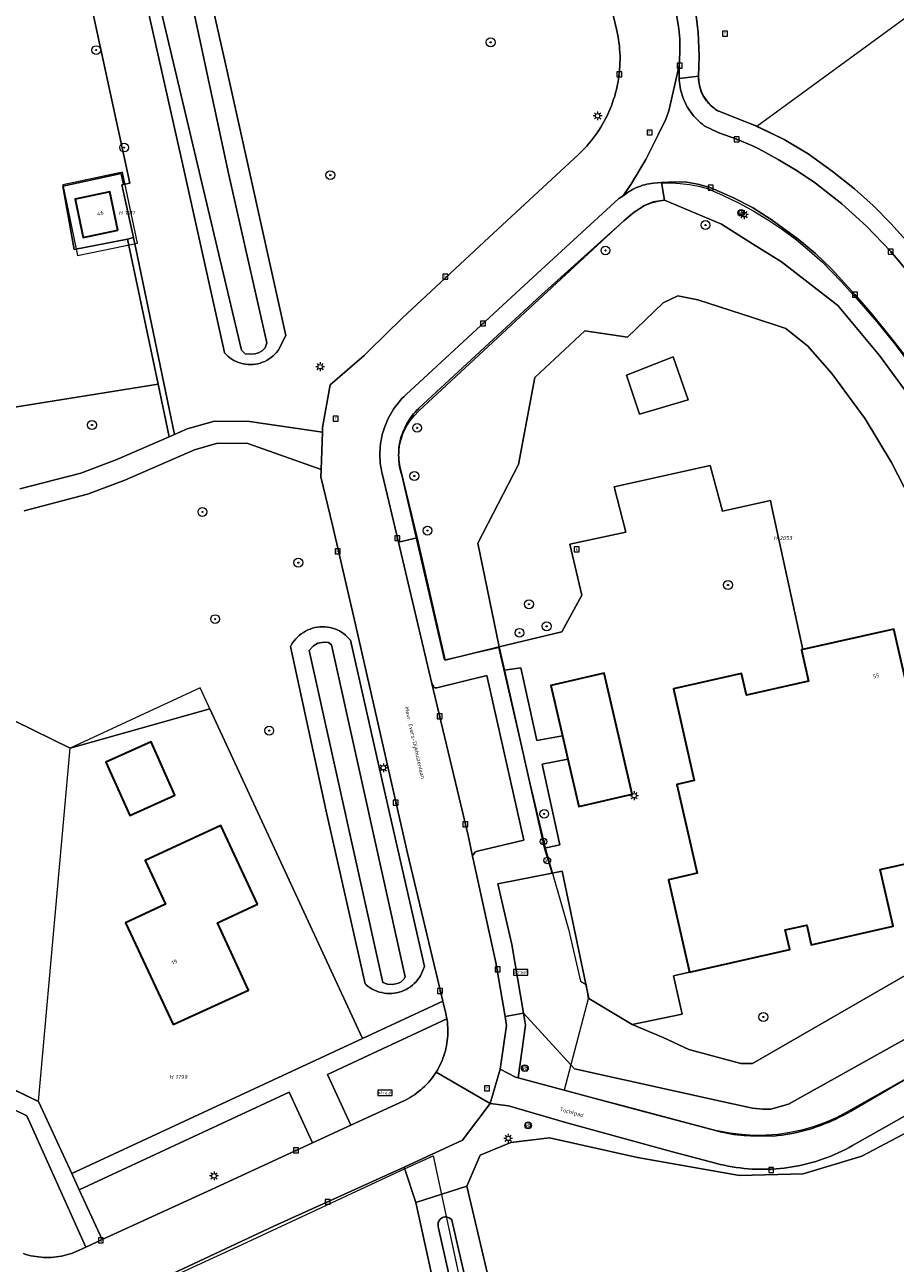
# Model space of a CAD drawing. Header units: metres. Extents: x 250001 to 257773, y 598992 to 609118.
# Tile 95 of 256: x 251934 to 252013, y 601001 to 601113. Entities that reach past the tile are written whole.
import ezdxf
from ezdxf.enums import TextEntityAlignment as Align
from ezdxf.lldxf.tags import DXFTag

# ---------------------------------------------------------------- set-up
doc = ezdxf.new("R2010")
doc.units = ezdxf.units.M
for name, color, linetype, lineweight in [('B-WE-GR-BOOM-S', 252, 'Continuous', 25), ('B-WE-GR-GROENVOORZIENING-GV', 252, 'Continuous', 18), ('B-WE-KG-GRENS_PERCEEL-G', 150, 'KG-PERCEEL', 18), ('B-WE-KG-GRENS_PERCEEL-S', 150, 'Continuous', 25), ('B-WE-KL-ET_LS_OV_LICHTMAST-S', 252, 'Continuous', 25), ('B-WE-OG-BEBOUWING-GV', 1, 'Continuous', 35), ('B-WE-OG-BEBOUWING-T18', 7, 'Continuous', 18), ('B-WE-OG-TERREIN_ERF-GV', 7, 'Continuous', 18), ('B-WE-OG-TOPOGRAFIE-T18', 2, 'Continuous', 18), ('B-WE-OG-WATER-GV', 252, 'Continuous', 18), ('B-WE-OG-WATER_SLOOT-GV', 252, 'Continuous', 18), ('B-WE-RI-GWA_KOLK-S', 252, 'Continuous', 25), ('B-WE-RI-GWA_RIOOLPUT-S', 252, 'Continuous', 25), ('B-WE-VH-ONVERHARD-GV', 252, 'Continuous', 18), ('B-WE-VH-VERHARDING_GESLOTEN-GV', 252, 'Continuous', 18), ('B-WE-VH-VERHARDING_OPEN-GV', 252, 'Continuous', 18), ('B-WE-VW-AFSLUITPAAL-S', 252, 'Continuous', 25), ('B-WE-VW-VERKEERSTEKEN_BORD-S', 252, 'Continuous', 25), ('B-WE-VW-VERKEERSTEKEN_DRAAGCONSTRUCTIE-S', 252, 'Continuous', 25), ('X-XX-AL-REFERENTIE-G', 7, 'Continuous', 18)]:
    doc.layers.add(name, color=color, linetype=linetype, lineweight=lineweight)
doc.styles.add('NLCS-ISO', font='NLCS-ISO.ttf')
doc.styles.add('NLCS-ISO-ANNOTATIEF-T18', font='NLCS-ISO.ttf', dxfattribs={"height": 1.8})
doc.styles.get("Standard").update_dxf_attribs({"font": 'NLCS-ISO.ttf'})
tags = doc.linetypes.add('KG-PERCEEL', pattern='A,5.5,-2,["P",Standard,S=1.8,R=0,X=-0.5,Y=-0.9],-2,5.5,-2,[5,NLCS.SHX,S=0.75,R=0,X=0,Y=0],-2', length=19).pattern_tags.tags
tags[6] = DXFTag(74, 10)

# ---------------------------------------------------------------- blocks, each defined once
blk = doc.blocks.new('SKG-PERCEELNUMMER-SO')
at = {"style": 'NLCS-ISO', "oblique": 10, "flags": 1}
blk.add_attdef('GEMEENTECODE', text='', height=1.8, dxfattribs=at).set_placement((0, 2.55), align=Align.MIDDLE_CENTER)
at = {"style": 'NLCS-ISO', "oblique": 10}
blk.add_attdef('SECTIE', text='', height=1.8, dxfattribs=at).set_placement((-0.5, 0), align=Align.MIDDLE_RIGHT)
blk.add_attdef('PERCEELNUMMER', text='', height=1.8, dxfattribs=at).set_placement((0.5, 0), align=Align.MIDDLE_LEFT)
blk = doc.blocks.new('BS2021-132-Xref-KAD-20210617')
at = {"layer": 'B-WE-KG-GRENS_PERCEEL-G', "flags": 128}
for points in [[(251995.128, 601108.395), (251995.191, 601110.204), (251995.102, 601112.354), (251994.821, 601114.614), (251994.393, 601116.565), (251991.661, 601127.453)], [(252000.391, 601103.864), (252030.48, 601125.852)], [(251995.128, 601108.395), (251995.151, 601107.914), (251995.239, 601107.441), (251995.391, 601106.983), (251995.603, 601106.551), (251995.872, 601106.152), (251996.193, 601105.793), (251996.559, 601105.481), (251996.965, 601105.221)], [(251999.325, 601104.298), (251996.965, 601105.221)], [(252000.391, 601103.864), (251999.325, 601104.298)], [(252016.312, 601090.744), (252014.442, 601092.96), (252012.565, 601095.028), (252010.945, 601096.681), (252009.236, 601098.202), (252007.219, 601099.795), (252005.036, 601101.359), (252002.883, 601102.66), (252000.391, 601103.864)], [(251991.806, 601098.713), (251992.642, 601098.729), (251993.477, 601098.688), (251994.308, 601098.589), (251995.129, 601098.433), (251995.938, 601098.221)], [(251992.058, 601097.16), (251991.806, 601098.713)], [(251995.938, 601098.221), (251997.364, 601097.606), (251998.76, 601096.926), (252000.123, 601096.181), (252001.449, 601095.373), (252002.736, 601094.505), (252003.982, 601093.577), (252005.182, 601092.593), (252006.336, 601091.553)], [(251988.829, 601095.713), (251989.289, 601096.099), (251989.789, 601096.432), (251990.322, 601096.707), (251990.883, 601096.922), (251991.464, 601097.074), (251992.058, 601097.16)], [(251969.816, 601078.1), (251979.441, 601087.027), (251988.829, 601095.713)], [(252006.336, 601091.553), (252008.035, 601089.803), (252009.679, 601088), (252011.267, 601086.148), (252012.796, 601084.248), (252014.266, 601082.3), (252015.675, 601080.309), (252017.021, 601078.274), (252018.304, 601076.199), (252019.521, 601074.086), (252020.673, 601071.935), (252021.758, 601069.75), (252022.774, 601067.532), (252023.721, 601065.284)], [(251968.209, 601072.45), (251968.075, 601073.053), (251968.007, 601073.667), (251968.008, 601074.285), (251968.077, 601074.9), (251968.213, 601075.502), (251968.415, 601076.087), (251968.679, 601076.645), (251969.004, 601077.171), (251969.384, 601077.658), (251969.816, 601078.1)], [(251968.209, 601072.45), (251970.234, 601063.649), (251972.117, 601055.563), (251974.752, 601056.16), (251977.015, 601056.676), (251979.486, 601046.09), (251981.273, 601038.474), (251983.349, 601031.193), (251984.439, 601026.482), (251984.959, 601026.172), (251985.153, 601024.873), (251982.965, 601016.635), (251988.167, 601015.255), (251996.88, 601012.937)], [(251925.406, 601053.872), (251937.98, 601047.716)], [(251935.416, 601015.585), (251938.428, 601009.089), (251964.718, 601021.304), (251950.039, 601053.036), (251938.257, 601047.58)], [(251937.98, 601047.716), (251938.257, 601047.58)], [(251935.416, 601015.585), (251938.257, 601047.58)], [(251912.152, 601026.858), (251935.124, 601015.726)], [(252026.935, 601024.758), (252023.337, 601022.971), (252017.215, 601019.526), (252008.495, 601014.597)], [(251935.124, 601015.726), (251935.416, 601015.585)], [(252008.495, 601014.597), (252007.525, 601014.098), (252006.524, 601013.664), (252005.497, 601013.299), (252004.447, 601013.002), (252003.38, 601012.776), (252002.3, 601012.622), (252001.213, 601012.54), (252000.122, 601012.531), (251999.033, 601012.594), (251997.951, 601012.73), (251996.88, 601012.937)], [(251941.049, 600994.247), (251941.672, 600994.829), (251944.571, 600996.337), (251943.78, 600998.033), (251953.824, 601002.663), (251968.178, 601009.341), (251971.111, 601010.69), (251975.071, 600992.288)]]:
    blk.add_lwpolyline(points, dxfattribs=at)
blk.add_lwpolyline([(251938.923, 601092.158), (251944.349, 601093.284), (251943.018, 601099.698), (251937.591, 601098.572)], close=True, dxfattribs=at)
at = {"layer": 'B-WE-KG-GRENS_PERCEEL-S', "xscale": 0.2, "yscale": 0.2, "zscale": 0.2}
for p, values in [((251943.105, 601096.015), {'PERCEELNUMMER': '1511', 'SECTIE': 'H'}), ((252002.372, 601066.586), {'PERCEELNUMMER': '2053', 'SECTIE': 'H'}), ((251947.694, 601017.809), {'PERCEELNUMMER': '1799', 'SECTIE': 'H'})]:
    blk.add_blockref('SKG-PERCEELNUMMER-SO', p, dxfattribs=at).add_auto_attribs(values)
blk = doc.blocks.new('SIE-WEG_VERKEERSBORD-SO')
at = {"color": 0, "linetype": 'ByBlock', "lineweight": 18}
blk.add_lwpolyline([(-1.125, -1.125), (1.125, -1.125), (1.125, 1.125), (-1.125, 1.125)], close=True, dxfattribs=at)
at = {"color": 0, "linetype": 'ByBlock', "lineweight": 18, "style": 'NLCS-ISO'}
blk.add_text('vb', height=1.5, dxfattribs=at).set_placement((0, 0), align=Align.MIDDLE_CENTER)
blk = doc.blocks.new('SIE-WEG_VERKEERSBORD_STRAATNAAM-SO')
at = {"color": 0, "linetype": 'ByBlock', "lineweight": 18}
blk.add_lwpolyline([(-3.25, -1.25), (3.25, -1.25), (3.25, 1.25), (-3.25, 1.25)], close=True, dxfattribs=at)
at = {"color": 0, "linetype": 'ByBlock', "lineweight": 18, "style": 'NLCS-ISO'}
blk.add_text('straat', height=1.5, dxfattribs=at).set_placement((0, 0.15), align=Align.MIDDLE_CENTER)
blk = doc.blocks.new('SKL-ET_OV_LICHTMAST-SO')
at = {"color": 0, "linetype": 'ByBlock', "lineweight": 18}
for points in [[(-1.25, 0), (-2, 0)], [(-1.41, 1.41), (-0.88, 0.88)], [(0, 2), (0, 1.25)], [(0.88, 0.88), (1.41, 1.41)], [(2, 0), (1.25, 0)], [(-1.41, -1.41), (-0.88, -0.88)], [(0, -1.25), (0, -2)], [(0.88, -0.88), (1.41, -1.41)]]:
    blk.add_lwpolyline(points, dxfattribs=at)
blk.add_circle((0, 0), 1, dxfattribs=at)
blk = doc.blocks.new('SIE-WEG_PAAL_VERKEERSBORD-SO')
at = {"color": 0, "linetype": 'ByBlock', "lineweight": 18}
blk.add_circle((0, 0), 1.5, dxfattribs=at)
at = {"color": 0, "linetype": 'ByBlock', "lineweight": 18, "style": 'NLCS-ISO'}
blk.add_text('vb', height=1.5, dxfattribs=at).set_placement((0, 0.13), align=Align.MIDDLE_CENTER)
blk = doc.blocks.new('SVW-AFSLUITPAAL-SO')
at = {"lineweight": 18}
blk.add_circle((0, 0), 1.5, dxfattribs=at)
at = {"lineweight": 18, "style": 'NLCS-ISO'}
blk.add_text('af', height=1.8, dxfattribs=at).set_placement((0, 0), align=Align.MIDDLE_CENTER)
blk = doc.blocks.new('SRI-KOLK-SO')
at = {"color": 0, "linetype": 'ByBlock', "lineweight": 18}
blk.add_lwpolyline([(-1.125, -1.125), (1.125, -1.125), (1.125, 1.125), (-1.125, 1.125)], close=True, dxfattribs=at)
at = {"color": 0, "linetype": 'ByBlock', "lineweight": 18, "style": 'NLCS-ISO'}
blk.add_text('k', height=1.5, dxfattribs=at).set_placement((0, 0), align=Align.MIDDLE_CENTER)
blk = doc.blocks.new('SRI-PUT_INSPECTIEPUT_RIOOLPUT-SO')
at = {"color": 0, "linetype": 'ByBlock', "lineweight": 18}
blk.add_lwpolyline([(-1.12, -1.12), (1.12, -1.12), (1.12, 1.12), (-1.12, 1.12)], close=True, dxfattribs=at)
at = {"color": 0, "linetype": 'ByBlock', "lineweight": 18, "style": 'NLCS-ISO'}
blk.add_text('r', height=1.5, dxfattribs=at).set_placement((0, 0.28), align=Align.MIDDLE_CENTER)
blk = doc.blocks.new('SGR-BOOM_01-SO')
at = {"linetype": 'ByBlock', "lineweight": 18}
h = blk.add_hatch(color=0, dxfattribs=at)
h.dxf.hatch_style = 1
edge = h.paths.add_edge_path()
edge.add_arc((0, 0), 0.25, 0, 360)
at = {"color": 0, "linetype": 'ByBlock', "lineweight": 18}
for radius in [2, 0.25]:
    blk.add_circle((0, 0), radius, dxfattribs=at)
blk = doc.blocks.new('BS2021-132-Xref-BGT-GRIJS-20210617-aangepast')
at = {"layer": 'B-WE-GR-GROENVOORZIENING-GV', "flags": 128}
for points in [[(251933.714, 601071.037), (251939.229, 601072.48), (251942.478, 601073.691), (251947.228, 601075.764), (251946.22, 601080.527), (251932.684, 601078.356)], [(251940.027, 601115.564), (251943.66, 601098.722), (251943.098, 601098.595), (251942.937, 601098.559), (251943.993, 601093.784), (251943.997, 601093.767), (251944.208, 601092.814), (251947.713, 601075.976), (251948.843, 601076.469), (251951.344, 601077.175), (251954.489, 601077.139), (251961.101, 601076.175), (251961.116, 601076.613), (251961.782, 601080.446), (251964.878, 601083.116), (251965.288, 601083.535), (251968.298, 601086.488), (251976.162, 601093.802), (251984.255, 601101.302), (251984.373, 601101.413), (251984.592, 601101.628), (251984.806, 601101.848), (251985.014, 601102.074), (251985.216, 601102.305), (251985.412, 601102.542), (251985.602, 601102.783), (251985.785, 601103.03), (251985.962, 601103.28), (251986.132, 601103.536), (251986.296, 601103.796), (251986.453, 601104.06), (251986.602, 601104.328), (251986.745, 601104.6), (251986.881, 601104.876), (251987.01, 601105.155), (251987.131, 601105.437), (251987.244, 601105.722), (251987.351, 601106.01), (251987.449, 601106.301), (251987.541, 601106.594), (251987.624, 601106.89), (251987.7, 601107.187), (251987.768, 601107.487), (251987.828, 601107.788), (251987.88, 601108.091), (251987.924, 601108.395), (251987.961, 601108.699), (251987.989, 601109.005), (251988.01, 601109.312), (251988.022, 601109.619), (251988.027, 601109.926), (251988.023, 601110.233), (251988.012, 601110.54), (251987.992, 601110.846), (251987.965, 601111.152), (251987.93, 601111.457), (251987.886, 601111.761), (251987.835, 601112.064), (251987.776, 601112.365), (251987.709, 601112.665), (251986.597, 601117.347)], [(251932.684, 601078.356), (251946.22, 601080.527), (251943.445, 601093.657), (251938.635, 601092.699), (251937.594, 601098.444), (251942.877, 601099.594), (251943.098, 601098.595), (251943.66, 601098.722), (251940.027, 601115.564), (251935.554, 601135.722), (251932.19, 601151.665)], [(251948.741, 601125.412), (251952.336, 601109.501), (251957.769, 601084.938), (251957.089, 601083.566), (251956.95, 601083.391), (251956.799, 601083.227), (251956.637, 601083.073), (251956.464, 601082.932), (251956.281, 601082.804), (251956.09, 601082.688), (251955.891, 601082.587), (251955.685, 601082.501), (251955.474, 601082.429), (251955.258, 601082.372), (251955.038, 601082.332), (251954.816, 601082.307), (251954.593, 601082.298), (251954.37, 601082.305), (251954.148, 601082.328), (251953.928, 601082.367), (251953.711, 601082.421), (251953.499, 601082.491), (251953.293, 601082.576), (251953.093, 601082.675), (251952.9, 601082.788), (251952.717, 601082.915), (251952.542, 601083.055), (251952.379, 601083.207), (251952.226, 601083.37), (251952.219, 601083.376), (251948.486, 601100.234), (251945.181, 601114.969)], [(252024.343, 601027.114), (252003.273, 601015.366), (252001.679, 601014.895), (252000.939, 601014.911), (252000, 601015.005), (251997.38, 601015.57), (251983.917, 601018.539), (251979.287, 601023.591), (251979.473, 601022.496), (251978.793, 601017.736), (251989.825, 601014.787), (251996.798, 601012.932), (251997.1, 601012.854), (251997.405, 601012.783), (251997.711, 601012.72), (251998.018, 601012.665), (251998.327, 601012.618), (251998.637, 601012.579), (251998.948, 601012.548), (251999.259, 601012.525), (251999.571, 601012.51), (251999.845, 601012.503), (252000, 601012.5), (252001.923, 601012.462), (252002.293, 601012.506), (252002.661, 601012.553), (252003.028, 601012.609), (252003.394, 601012.672), (252003.758, 601012.743), (252004.121, 601012.822), (252004.481, 601012.909), (252004.84, 601013.003), (252005.197, 601013.106), (252005.552, 601013.216), (252005.904, 601013.333), (252006.253, 601013.458), (252006.6, 601013.591), (252006.943, 601013.731), (252007.284, 601013.878), (252007.621, 601014.033), (252007.955, 601014.195), (252008.286, 601014.364), (252008.612, 601014.54), (252008.935, 601014.723), (252008.983, 601014.751), (252015.208, 601018.395)], [(252015.087, 601081.459), (252012.617, 601084.62), (252010.721, 601086.964), (252009.289, 601088.618), (252007.161, 601090.97), (252005.699, 601092.361), (252004.157, 601093.65), (252001.715, 601095.413), (252000.014, 601096.503), (252000, 601096.51), (251998.234, 601097.43), (251996.228, 601098.297), (251995.065, 601098.627), (251994.08, 601098.791), (251993.052, 601098.839), (251991.792, 601098.762), (251992.047, 601097.188), (251997.205, 601094.988), (252000, 601093.236), (252002.623, 601091.592), (252007.728, 601087.654), (252011.516, 601083.13), (252014.822, 601078.587)], [(252014.822, 601078.587), (252011.516, 601083.13), (252007.728, 601087.654), (252002.623, 601091.592), (252000, 601093.236), (251997.205, 601094.988), (251992.047, 601097.188), (251991.012, 601097.013), (251990.239, 601096.689), (251989.303, 601096.091), (251988.364, 601095.305), (251980.92, 601088.604), (251969.828, 601078.342), (251969.786, 601078.303), (251969.633, 601078.153), (251969.486, 601077.998), (251969.345, 601077.837), (251969.21, 601077.672), (251969.081, 601077.501), (251968.959, 601077.325), (251968.843, 601077.146), (251968.735, 601076.962), (251968.633, 601076.773), (251968.538, 601076.582), (251968.451, 601076.387), (251968.37, 601076.189), (251968.298, 601075.988), (251968.233, 601075.784), (251968.175, 601075.578), (251968.126, 601075.37), (251968.084, 601075.16), (251968.05, 601074.949), (251968.024, 601074.737), (251968.006, 601074.524), (251967.996, 601074.31), (251967.994, 601074.097), (251967.999, 601073.883), (251968.013, 601073.67), (251968.035, 601073.457), (251968.065, 601073.245), (251968.102, 601073.035), (251968.148, 601072.826), (251969.674, 601066.608), (251972.214, 601055.549), (251977.077, 601056.732), (251975.148, 601066.128), (251978.834, 601073.262), (251980.318, 601081.109), (251984.836, 601085.348), (251988.695, 601084.762), (251991.923, 601087.869), (251993.247, 601088.528), (251995.06, 601088.152), (252000, 601086.55), (252003.03, 601085.568), (252005.02, 601083.96), (252007.19, 601081.474), (252010.203, 601077.393), (252012.599, 601073.444), (252013.734, 601071.185)], [(252018.679, 601038.199), (252011.57, 601036.589), (252012.73, 601031.459), (252005.329, 601029.78), (252004.929, 601031.569), (252002.98, 601031.13), (252003.38, 601029.339), (251994.309, 601027.29), (251992.849, 601026.956), (251993.638, 601023.508), (251989.135, 601022.564), (251991.943, 601021.377), (251994.244, 601020.298), (251998.949, 601019.044), (252000, 601019.034), (252020.94, 601031.096)], [(252013.734, 601071.185), (252012.599, 601073.444), (252010.203, 601077.393), (252007.19, 601081.474), (252005.02, 601083.96), (252003.03, 601085.568), (252000, 601086.55), (251995.06, 601088.152), (251993.247, 601088.528), (251991.923, 601087.869), (251988.695, 601084.762), (251984.836, 601085.348), (251980.318, 601081.109), (251978.834, 601073.262), (251975.148, 601066.128), (251977.077, 601056.732), (251982.752, 601058.113), (251984.567, 601061.43), (251983.475, 601066.035), (251988.538, 601067.135), (251987.494, 601071.243), (251996.173, 601073.165), (251997.312, 601069.04), (252000, 601069.624), (252001.638, 601069.979), (252001.741, 601069.501), (252004.562, 601056.494), (252012.809, 601058.359), (252014.48, 601050.979)], [(251889.817, 601071.359), (251938.257, 601047.58), (251950.916, 601051.14), (251964.718, 601021.304), (251971.992, 601024.684), (251968.803, 601038.079), (251963.988, 601059.162), (251962.003, 601067.761), (251960.964, 601072.121), (251960.987, 601072.809), (251954.332, 601075.14), (251951.609, 601075.172), (251949.517, 601074.581), (251943.227, 601071.835), (251939.833, 601070.57), (251934.091, 601069.068)], [(252020.94, 601031.096), (252000, 601019.034), (251998.949, 601019.044), (251994.244, 601020.298), (251991.943, 601021.377), (251989.135, 601022.564), (251985.215, 601024.915), (251982.78, 601036.439), (251981.896, 601036.267), (251976.965, 601035.31), (251978.235, 601029.806), (251979.287, 601023.591), (251983.917, 601018.539), (251997.38, 601015.57), (252000, 601015.005), (252000.939, 601014.911), (252001.679, 601014.895), (252003.273, 601015.366), (252024.343, 601027.114)], [(251934.045, 601001.825), (251934.267, 601001.755), (251934.491, 601001.693), (251934.716, 601001.639), (251934.944, 601001.592), (251935.173, 601001.553), (251935.403, 601001.523), (251935.635, 601001.5), (251935.866, 601001.485), (251936.098, 601001.478), (251936.331, 601001.479), (251936.563, 601001.488), (251936.795, 601001.505), (251937.025, 601001.53), (251937.255, 601001.563), (251937.484, 601001.604), (251937.711, 601001.653), (251937.936, 601001.71), (251938.159, 601001.774), (251938.38, 601001.846), (251938.599, 601001.925), (251938.814, 601002.012), (251939.01, 601002.099), (251939.699, 601002.415), (251934.351, 601014.3), (251915.903, 601023.239)], [(252017.78, 601016.521), (252009.068, 601011.599), (252008.749, 601011.424), (252008.427, 601011.255), (252008.1, 601011.094), (252007.771, 601010.94), (252007.438, 601010.793), (252007.102, 601010.653), (252006.762, 601010.521), (252006.42, 601010.396), (252006.076, 601010.279), (252005.729, 601010.17), (252005.379, 601010.068), (252005.028, 601009.974), (252004.674, 601009.888), (252004.319, 601009.809), (252003.962, 601009.738), (252003.604, 601009.676), (252003.244, 601009.621), (252002.883, 601009.574), (252002.521, 601009.535), (252002.159, 601009.503), (252001.795, 601009.48), (252001.432, 601009.465), (252001.068, 601009.458), (252000.704, 601009.459), (252000.34, 601009.468), (252000, 601009.483), (251999.977, 601009.484), (251999.613, 601009.509), (251999.251, 601009.542), (251998.889, 601009.583), (251998.529, 601009.632), (251998.169, 601009.688), (251997.811, 601009.753), (251997.454, 601009.825), (251997.099, 601009.905), (251996.746, 601009.993), (251996.652, 601010.018), (251992.769, 601011.055), (251983.225, 601013.672), (251977.928, 601015.192), (251976.278, 601015.422), (251973.766, 601012.084), (251968.483, 601009.662), (251969.534, 601006.449), (251974.176, 601007.939), (251975.356, 601010.753), (251978.134, 601011.874), (251981.629, 601012.322), (251989.606, 601010.529), (251998.822, 601008.909), (252004.586, 601009.056), (252009.909, 601010.661), (252014.713, 601013.187)], [(252014.713, 601013.187), (252009.909, 601010.661), (252004.586, 601009.056), (251998.822, 601008.909), (251989.606, 601010.529), (251981.629, 601012.322), (251978.134, 601011.874), (251975.356, 601010.753), (251974.176, 601007.939), (251976.035, 601000), (251976.39, 600998.484), (251979.785, 600983.111), (251981.027, 600977.616), (251982.049, 600972.645), (251984.443, 600962.557), (251986.135, 600954.131), (251987.741, 600946.287), (251989.708, 600937.133), (251989.891, 600935.233), (251990.416, 600930.498), (252000, 600932.679), (252001.22, 600932.957), (252021.866, 600937.795)]]:
    blk.add_lwpolyline(points, dxfattribs=at)
for points in [[(251988.619, 601081.323), (251992.83, 601082.993), (251994.203, 601079.105), (251989.777, 601077.802)], [(251960.866, 601058.553), (251961.094, 601058.562), (251961.321, 601058.554), (251961.548, 601058.531), (251961.772, 601058.492), (251961.993, 601058.438), (251962.21, 601058.368), (251962.422, 601058.283), (251962.626, 601058.183), (251962.824, 601058.069), (251963.012, 601057.942), (251963.192, 601057.802), (251963.629, 601057.35), (251966.676, 601043.841), (251970.346, 601027.821), (251969.968, 601026.983), (251969.847, 601026.79), (251969.712, 601026.606), (251969.565, 601026.433), (251969.406, 601026.269), (251969.236, 601026.118), (251969.056, 601025.979), (251968.866, 601025.852), (251968.668, 601025.74), (251968.463, 601025.641), (251968.251, 601025.558), (251968.034, 601025.489), (251967.812, 601025.435), (251967.588, 601025.398), (251967.361, 601025.376), (251967.133, 601025.37), (251966.906, 601025.381), (251966.679, 601025.407), (251966.456, 601025.449), (251966.235, 601025.506), (251966.019, 601025.579), (251965.809, 601025.667), (251965.606, 601025.769), (251965.41, 601025.886), (251965.223, 601026.015), (251965.045, 601026.158), (251964.949, 601026.247), (251961.432, 601041.886), (251958.215, 601056.785), (251958.281, 601056.911), (251958.4, 601057.106), (251958.532, 601057.291), (251958.677, 601057.467), (251958.833, 601057.632), (251959.001, 601057.786), (251959.18, 601057.927), (251959.368, 601058.056), (251959.564, 601058.172), (251959.768, 601058.273), (251959.979, 601058.359), (251960.195, 601058.431), (251960.416, 601058.487), (251960.64, 601058.528)], [(251980.489, 601048.283), (251979.04, 601054.844), (251977.556, 601054.643), (251981.198, 601038.538), (251982.581, 601038.814), (251980.965, 601046.13), (251983.312, 601046.576), (251982.822, 601048.703)], [(251972.371, 601022.985), (251972.358, 601023.067), (251961.54, 601018.041), (251963.659, 601013.443), (251968.398, 601015.628), (251968.611, 601015.73), (251968.82, 601015.84), (251969.025, 601015.956), (251969.226, 601016.08), (251969.423, 601016.21), (251969.615, 601016.347), (251969.803, 601016.49), (251969.986, 601016.639), (251970.163, 601016.795), (251970.335, 601016.957), (251970.502, 601017.124), (251970.662, 601017.297), (251970.817, 601017.475), (251970.966, 601017.658), (251971.108, 601017.846), (251971.244, 601018.039), (251971.374, 601018.236), (251971.379, 601018.246), (251971.496, 601018.438), (251971.612, 601018.644), (251971.72, 601018.854), (251971.822, 601019.067), (251971.916, 601019.283), (251972.003, 601019.503), (251972.082, 601019.725), (251972.154, 601019.95), (251972.218, 601020.177), (251972.274, 601020.406), (251972.323, 601020.637), (251972.363, 601020.869), (251972.396, 601021.103), (251972.421, 601021.338), (251972.438, 601021.573), (251972.446, 601021.809), (251972.447, 601022.045), (251972.44, 601022.281), (251972.425, 601022.516), (251972.402, 601022.751)], [(251960.208, 601011.852), (251958.093, 601016.439), (251939.094, 601007.612), (251941.171, 601003.091), (251950.989, 601007.601)]]:
    blk.add_lwpolyline(points, close=True, dxfattribs=at)
at = {"layer": 'B-WE-OG-BEBOUWING-GV', "flags": 128}
for points in [[(251942.575, 601094.447), (251941.854, 601097.924), (251938.729, 601097.276), (251939.45, 601093.8)], [(252014.48, 601050.979), (252012.809, 601058.359), (252004.562, 601056.494), (252004.45, 601056.469), (252005.089, 601053.64), (251999.459, 601052.369), (251999.019, 601054.329), (251992.859, 601052.939), (251994.73, 601044.64), (251993.17, 601044.29), (251995, 601036.25), (251992.42, 601035.66), (251994.309, 601027.29), (252003.38, 601029.339), (252002.98, 601031.13), (252004.929, 601031.569), (252005.329, 601029.78), (252012.73, 601031.459), (252011.57, 601036.589), (252018.679, 601038.199), (252016.79, 601046.579), (252015, 601046.18), (252013.94, 601050.859)], [(251989.118, 601043.418), (251986.596, 601054.368), (251981.773, 601053.257), (251982.822, 601048.703), (251983.312, 601046.576), (251984.295, 601042.307)], [(251947.753, 601043.324), (251945.588, 601048.14), (251941.506, 601046.305), (251943.672, 601041.489)], [(251955.222, 601033.459), (251951.915, 601040.586), (251945.051, 601037.407), (251946.896, 601033.464), (251943.279, 601031.771), (251947.595, 601022.55), (251954.408, 601025.687), (251951.586, 601031.771)]]:
    blk.add_lwpolyline(points, close=True, dxfattribs=at)
at = {"layer": 'B-WE-OG-TERREIN_ERF-GV', "flags": 128}
for points in [[(251994.82, 601114.613), (251995.102, 601112.354), (251995.191, 601110.203), (251995.127, 601108.395), (251995.127, 601108.224), (251995.135, 601108.056), (251995.151, 601107.889), (251995.175, 601107.723), (251995.207, 601107.559), (251995.247, 601107.396), (251995.294, 601107.235), (251995.349, 601107.077), (251995.411, 601106.921), (251995.481, 601106.769), (251995.558, 601106.62), (251995.642, 601106.475), (251995.733, 601106.334), (251995.831, 601106.198), (251995.935, 601106.066), (251996.045, 601105.94), (251996.161, 601105.819), (251996.282, 601105.703), (251996.409, 601105.594), (251996.541, 601105.49), (251996.678, 601105.394), (251996.82, 601105.303), (251996.965, 601105.22), (251999.325, 601104.298), (252000, 601104.023), (252000.354, 601103.879), (252002.882, 601102.659), (252005.036, 601101.358), (252007.219, 601099.794), (252009.236, 601098.202), (252010.944, 601096.68), (252012.565, 601095.028), (252014.441, 601092.96)], [(251970.979, 601000), (251969.534, 601006.449), (251968.483, 601009.662), (251967.239, 601009.092), (251956.704, 601004.304), (251947.499, 601000)]]:
    blk.add_lwpolyline(points, dxfattribs=at)
for points in [[(251997.312, 601069.04), (251996.173, 601073.165), (251987.494, 601071.243), (251988.538, 601067.135), (251983.475, 601066.035), (251984.567, 601061.43), (251982.752, 601058.113), (251977.077, 601056.732), (251977.556, 601054.643), (251979.04, 601054.844), (251980.489, 601048.283), (251982.822, 601048.703), (251981.773, 601053.257), (251986.596, 601054.368), (251989.118, 601043.418), (251984.295, 601042.307), (251983.312, 601046.576), (251980.965, 601046.13), (251982.581, 601038.814), (251981.198, 601038.538), (251981.896, 601036.267), (251982.78, 601036.439), (251985.215, 601024.915), (251989.135, 601022.564), (251993.638, 601023.508), (251992.849, 601026.956), (251994.309, 601027.29), (251992.42, 601035.66), (251995, 601036.25), (251993.17, 601044.29), (251994.73, 601044.64), (251992.859, 601052.939), (251999.019, 601054.329), (251999.459, 601052.369), (252005.089, 601053.64), (252004.45, 601056.469), (252004.562, 601056.494), (252001.741, 601069.501), (252001.638, 601069.979), (252000, 601069.624)], [(251950.916, 601051.14), (251938.257, 601047.58), (251889.817, 601071.359), (251866.251, 601049.707), (251866.407, 601049.612), (251871.192, 601047.12), (251893.622, 601036.087), (251912.153, 601026.857), (251935.416, 601015.584), (251938.428, 601009.089), (251964.718, 601021.304)], [(251943.672, 601041.489), (251941.506, 601046.305), (251945.588, 601048.14), (251947.753, 601043.324)], [(251945.051, 601037.407), (251951.915, 601040.586), (251955.222, 601033.459), (251951.586, 601031.771), (251954.408, 601025.687), (251947.595, 601022.55), (251943.279, 601031.771), (251946.896, 601033.464)]]:
    blk.add_lwpolyline(points, close=True, dxfattribs=at)
at = {"layer": 'B-WE-OG-WATER-GV', "flags": 128}
for points in [[(251940.626, 601149.825), (251940.301, 601149.832), (251939.791, 601149.444), (251939.352, 601148.272), (251939.108, 601147.2), (251939.522, 601143.736), (251953.761, 601083.606), (251954.108, 601083.259), (251954.491, 601083.221), (251954.994, 601083.27), (251955.306, 601083.366), (251955.65, 601083.551), (251955.921, 601083.811), (251956.078, 601084.251), (251952.622, 601099.458), (251948.632, 601118.043), (251943.795, 601138.477), (251941.718, 601147.72), (251941.327, 601149.456), (251940.933, 601149.7)], [(251961.646, 601057.132), (251961.246, 601057.168), (251960.683, 601057.073), (251960.277, 601056.841), (251959.9, 601056.415), (251966.57, 601026.375), (251966.974, 601026.228), (251967.468, 601026.183), (251967.965, 601026.296), (251968.214, 601026.415), (251968.449, 601026.657), (251968.589, 601026.893), (251961.919, 601056.933)]]:
    blk.add_lwpolyline(points, close=True, dxfattribs=at)
blk.add_lwpolyline([(251975.066, 600995.021), (251972.806, 601004.859), (251972.738, 601004.938), (251972.658, 601005.008), (251972.569, 601005.065), (251972.471, 601005.108), (251972.369, 601005.135), (251972.264, 601005.147), (251972.157, 601005.143), (251972.053, 601005.123), (251971.953, 601005.088), (251971.859, 601005.038), (251971.774, 601004.975), (251971.731, 601004.927), (251971.668, 601004.839), (251971.618, 601004.742), (251971.583, 601004.639), (251971.564, 601004.532), (251971.56, 601004.423), (251971.572, 601004.315), (251971.587, 601004.141), (251974.011, 600993.389)], dxfattribs=at)
at = {"layer": 'B-WE-OG-WATER_SLOOT-GV', "flags": 128}
for points in [[(251945.181, 601114.969), (251948.486, 601100.234), (251952.219, 601083.376), (251952.226, 601083.37), (251952.379, 601083.207), (251952.542, 601083.055), (251952.717, 601082.915), (251952.9, 601082.788), (251953.093, 601082.675), (251953.293, 601082.576), (251953.499, 601082.491), (251953.711, 601082.421), (251953.928, 601082.367), (251954.148, 601082.328), (251954.37, 601082.305), (251954.593, 601082.298), (251954.816, 601082.307), (251955.038, 601082.332), (251955.258, 601082.372), (251955.474, 601082.429), (251955.685, 601082.501), (251955.891, 601082.587), (251956.09, 601082.688), (251956.281, 601082.804), (251956.464, 601082.932), (251956.637, 601083.073), (251956.799, 601083.227), (251956.95, 601083.391), (251957.089, 601083.566), (251957.769, 601084.938), (251952.336, 601109.501), (251948.741, 601125.412)], [(251976.035, 601000), (251974.176, 601007.939), (251969.534, 601006.449), (251970.979, 601000)], [(251974.011, 600993.389), (251971.587, 601004.141), (251971.572, 601004.315), (251971.56, 601004.423), (251971.564, 601004.532), (251971.583, 601004.639), (251971.618, 601004.742), (251971.668, 601004.839), (251971.731, 601004.927), (251971.774, 601004.975), (251971.859, 601005.038), (251971.953, 601005.088), (251972.053, 601005.123), (251972.157, 601005.143), (251972.264, 601005.147), (251972.369, 601005.135), (251972.471, 601005.108), (251972.569, 601005.065), (251972.658, 601005.008), (251972.738, 601004.938), (251972.806, 601004.859), (251975.066, 600995.021)]]:
    blk.add_lwpolyline(points, dxfattribs=at)
for points in [[(251939.791, 601149.444), (251940.301, 601149.832), (251940.626, 601149.825), (251940.933, 601149.7), (251941.327, 601149.456), (251941.718, 601147.72), (251943.795, 601138.477), (251948.632, 601118.043), (251952.622, 601099.458), (251956.078, 601084.251), (251955.921, 601083.811), (251955.65, 601083.551), (251955.306, 601083.366), (251954.994, 601083.27), (251954.491, 601083.221), (251954.108, 601083.259), (251953.761, 601083.606), (251939.522, 601143.736), (251939.108, 601147.2), (251939.352, 601148.272)], [(251961.321, 601058.554), (251961.094, 601058.562), (251960.866, 601058.553), (251960.64, 601058.528), (251960.416, 601058.487), (251960.195, 601058.431), (251959.979, 601058.359), (251959.768, 601058.273), (251959.564, 601058.172), (251959.368, 601058.056), (251959.18, 601057.927), (251959.001, 601057.786), (251958.833, 601057.632), (251958.677, 601057.467), (251958.532, 601057.291), (251958.4, 601057.106), (251958.281, 601056.911), (251958.215, 601056.785), (251961.432, 601041.886), (251964.949, 601026.247), (251965.045, 601026.158), (251965.223, 601026.015), (251965.41, 601025.886), (251965.606, 601025.769), (251965.809, 601025.667), (251966.019, 601025.579), (251966.235, 601025.506), (251966.456, 601025.449), (251966.679, 601025.407), (251966.906, 601025.381), (251967.133, 601025.37), (251967.361, 601025.376), (251967.588, 601025.398), (251967.812, 601025.435), (251968.034, 601025.489), (251968.251, 601025.558), (251968.463, 601025.641), (251968.668, 601025.74), (251968.866, 601025.852), (251969.056, 601025.979), (251969.236, 601026.118), (251969.406, 601026.269), (251969.565, 601026.433), (251969.712, 601026.606), (251969.847, 601026.79), (251969.968, 601026.983), (251970.346, 601027.821), (251966.676, 601043.841), (251963.629, 601057.35), (251963.192, 601057.802), (251963.012, 601057.942), (251962.824, 601058.069), (251962.626, 601058.183), (251962.422, 601058.283), (251962.21, 601058.368), (251961.993, 601058.438), (251961.772, 601058.492), (251961.548, 601058.531)], [(251960.683, 601057.073), (251961.246, 601057.168), (251961.646, 601057.132), (251961.919, 601056.933), (251968.589, 601026.893), (251968.449, 601026.657), (251968.214, 601026.415), (251967.965, 601026.296), (251967.468, 601026.183), (251966.974, 601026.228), (251966.57, 601026.375), (251959.9, 601056.415), (251960.277, 601056.841)]]:
    blk.add_lwpolyline(points, close=True, dxfattribs=at)
at = {"layer": 'B-WE-VH-ONVERHARD-GV', "flags": 128}
blk.add_lwpolyline([(251994.203, 601079.105), (251992.83, 601082.993), (251988.619, 601081.323), (251989.777, 601077.802)], close=True, dxfattribs=at)
at = {"layer": 'B-WE-VH-VERHARDING_GESLOTEN-GV', "flags": 128}
for points in [[(251986.597, 601117.347), (251987.709, 601112.665), (251987.776, 601112.365), (251987.835, 601112.064), (251987.886, 601111.761), (251987.93, 601111.457), (251987.965, 601111.152), (251987.992, 601110.846), (251988.012, 601110.54), (251988.023, 601110.233), (251988.027, 601109.926), (251988.022, 601109.619), (251988.01, 601109.312), (251987.989, 601109.005), (251987.961, 601108.699), (251987.924, 601108.395), (251987.88, 601108.091), (251987.828, 601107.788), (251987.768, 601107.487), (251987.7, 601107.187), (251987.624, 601106.89), (251987.541, 601106.594), (251987.449, 601106.301), (251987.351, 601106.01), (251987.244, 601105.722), (251987.131, 601105.437), (251987.01, 601105.155), (251986.881, 601104.876), (251986.745, 601104.6), (251986.602, 601104.328), (251986.453, 601104.06), (251986.296, 601103.796), (251986.132, 601103.536), (251985.962, 601103.28), (251985.785, 601103.03), (251985.602, 601102.783), (251985.412, 601102.542), (251985.216, 601102.305), (251985.014, 601102.074), (251984.806, 601101.848), (251984.592, 601101.628), (251984.373, 601101.413), (251984.255, 601101.302), (251976.162, 601093.802), (251968.298, 601086.488), (251965.288, 601083.535), (251964.878, 601083.116), (251961.782, 601080.446), (251961.116, 601076.613), (251961.101, 601076.175), (251960.987, 601072.809), (251960.964, 601072.121), (251962.003, 601067.761), (251963.988, 601059.162), (251968.803, 601038.079), (251971.992, 601024.684), (251972.258, 601023.565), (251972.358, 601023.067), (251972.371, 601022.985), (251972.402, 601022.751), (251972.425, 601022.516), (251972.44, 601022.281), (251972.447, 601022.045), (251972.446, 601021.809), (251972.438, 601021.573), (251972.421, 601021.338), (251972.396, 601021.103), (251972.363, 601020.869), (251972.323, 601020.637), (251972.274, 601020.406), (251972.218, 601020.177), (251972.154, 601019.95), (251972.082, 601019.725), (251972.003, 601019.503), (251971.916, 601019.283), (251971.822, 601019.067), (251971.72, 601018.854), (251971.612, 601018.644), (251971.496, 601018.438), (251971.379, 601018.246), (251976.278, 601015.422), (251977.189, 601018.533), (251977.753, 601022.474), (251977.617, 601023.279), (251976.785, 601028.189), (251974.69, 601037.802), (251974.285, 601039.658), (251971, 601053.439), (251967.969, 601066.215), (251966.494, 601072.433), (251966.442, 601072.671), (251966.397, 601072.91), (251966.36, 601073.151), (251966.331, 601073.392), (251966.311, 601073.635), (251966.298, 601073.878), (251966.293, 601074.122), (251966.296, 601074.365), (251966.307, 601074.608), (251966.326, 601074.851), (251966.353, 601075.093), (251966.388, 601075.334), (251966.431, 601075.573), (251966.482, 601075.812), (251966.541, 601076.048), (251966.607, 601076.282), (251966.681, 601076.514), (251966.762, 601076.743), (251966.851, 601076.97), (251966.948, 601077.194), (251967.051, 601077.414), (251967.162, 601077.631), (251967.28, 601077.843), (251967.405, 601078.052), (251967.537, 601078.257), (251967.675, 601078.458), (251967.82, 601078.653), (251967.971, 601078.844), (251968.128, 601079.03), (251968.292, 601079.21), (251968.461, 601079.385), (251968.636, 601079.555), (251968.674, 601079.59), (251979.769, 601089.855), (251987.913, 601097.315), (251988.316, 601097.56), (251989.068, 601098.681), (251990.349, 601100.861), (251991.487, 601103.077), (251992.156, 601104.506), (251992.433, 601105.261), (251993.384, 601109.351), (251993.427, 601110.548), (251993.439, 601110.852), (251993.443, 601111.155), (251993.439, 601111.459), (251993.427, 601111.762), (251993.406, 601112.066), (251993.378, 601112.368), (251993.342, 601112.67), (251993.313, 601112.876), (251993.048, 601114.514)], [(251934.091, 601069.068), (251939.833, 601070.57), (251943.227, 601071.835), (251949.517, 601074.581), (251951.609, 601075.172), (251954.332, 601075.14), (251960.987, 601072.809), (251961.101, 601076.175), (251954.489, 601077.139), (251951.344, 601077.175), (251948.843, 601076.469), (251947.713, 601075.976), (251947.228, 601075.764), (251942.478, 601073.691), (251939.229, 601072.48), (251933.714, 601071.037)], [(251947.499, 601000), (251956.704, 601004.304), (251967.239, 601009.092), (251968.483, 601009.662), (251973.766, 601012.084), (251976.278, 601015.422), (251971.379, 601018.246), (251971.374, 601018.236), (251971.244, 601018.039), (251971.108, 601017.846), (251970.966, 601017.658), (251970.817, 601017.475), (251970.662, 601017.297), (251970.502, 601017.124), (251970.335, 601016.957), (251970.163, 601016.795), (251969.986, 601016.639), (251969.803, 601016.49), (251969.615, 601016.347), (251969.423, 601016.21), (251969.226, 601016.08), (251969.025, 601015.956), (251968.82, 601015.84), (251968.611, 601015.73), (251968.398, 601015.628), (251963.659, 601013.443), (251960.208, 601011.852), (251950.989, 601007.601), (251941.171, 601003.091), (251939.699, 601002.415), (251939.01, 601002.099), (251938.814, 601002.012), (251938.599, 601001.925), (251938.38, 601001.846), (251938.159, 601001.774), (251937.936, 601001.71), (251937.711, 601001.653), (251937.484, 601001.604), (251937.255, 601001.563), (251937.025, 601001.53), (251936.795, 601001.505), (251936.563, 601001.488), (251936.331, 601001.479), (251936.098, 601001.478), (251935.866, 601001.485), (251935.635, 601001.5), (251935.403, 601001.523), (251935.173, 601001.553), (251934.944, 601001.592), (251934.716, 601001.639), (251934.491, 601001.693), (251934.267, 601001.755), (251934.045, 601001.825)]]:
    blk.add_lwpolyline(points, dxfattribs=at)
at = {"layer": 'B-WE-VH-VERHARDING_OPEN-GV', "flags": 128}
for points in [[(251915.903, 601023.239), (251934.351, 601014.3), (251939.699, 601002.415), (251941.171, 601003.091), (251939.094, 601007.612), (251938.428, 601009.089), (251935.416, 601015.584), (251912.153, 601026.857)], [(251993.048, 601114.514), (251993.313, 601112.876), (251993.342, 601112.67), (251993.378, 601112.368), (251993.406, 601112.066), (251993.427, 601111.762), (251993.439, 601111.459), (251993.443, 601111.155), (251993.439, 601110.852), (251993.427, 601110.548), (251993.384, 601109.351), (251993.379, 601108.178), (251995.127, 601108.395), (251995.191, 601110.203), (251995.102, 601112.354), (251994.82, 601114.613)], [(252015.206, 601089.325), (252012.526, 601092.524), (252010.316, 601094.829), (252008.1, 601096.853), (252005.723, 601098.701), (252004.066, 601099.818), (252002.345, 601100.86), (252000.593, 601101.825), (252000, 601102.081), (251998.589, 601102.691), (251996.971, 601103.263), (251995.644, 601103.913), (251995.476, 601104.041), (251995.314, 601104.175), (251995.156, 601104.316), (251995.004, 601104.462), (251994.858, 601104.614), (251994.718, 601104.771), (251994.583, 601104.933), (251994.455, 601105.101), (251994.334, 601105.273), (251994.218, 601105.45), (251994.11, 601105.631), (251994.009, 601105.816), (251993.915, 601106.004), (251993.828, 601106.196), (251993.748, 601106.392), (251993.676, 601106.59), (251993.611, 601106.791), (251993.554, 601106.994), (251993.505, 601107.199), (251993.463, 601107.405), (251993.43, 601107.613), (251993.404, 601107.823), (251993.387, 601108.033), (251993.379, 601108.178), (251993.384, 601109.351), (251992.433, 601105.261), (251992.156, 601104.506), (251991.487, 601103.077), (251990.349, 601100.861), (251989.068, 601098.681), (251988.316, 601097.56), (251988.324, 601097.567), (251988.479, 601097.693), (251988.64, 601097.812), (251988.804, 601097.925), (251988.974, 601098.031), (251989.147, 601098.13), (251989.324, 601098.222), (251989.505, 601098.307), (251989.688, 601098.385), (251989.875, 601098.455), (251990.065, 601098.518), (251990.257, 601098.573), (251990.451, 601098.621), (251990.647, 601098.66), (251990.844, 601098.692), (251991.042, 601098.716), (251991.792, 601098.762), (251993.052, 601098.839), (251994.08, 601098.791), (251995.065, 601098.627), (251996.228, 601098.297), (251998.234, 601097.43), (252000, 601096.51), (252000.014, 601096.503), (252001.715, 601095.413), (252004.157, 601093.65), (252005.699, 601092.361), (252007.161, 601090.97), (252009.289, 601088.618), (252010.721, 601086.964), (252012.617, 601084.62), (252015.087, 601081.459)], [(252014.441, 601092.96), (252012.565, 601095.028), (252010.944, 601096.68), (252009.236, 601098.202), (252007.219, 601099.794), (252005.036, 601101.358), (252002.882, 601102.659), (252000.354, 601103.879), (252000, 601104.023), (251999.325, 601104.298), (251996.965, 601105.22), (251996.82, 601105.303), (251996.678, 601105.394), (251996.541, 601105.49), (251996.409, 601105.594), (251996.282, 601105.703), (251996.161, 601105.819), (251996.045, 601105.94), (251995.935, 601106.066), (251995.831, 601106.198), (251995.733, 601106.334), (251995.642, 601106.475), (251995.558, 601106.62), (251995.481, 601106.769), (251995.411, 601106.921), (251995.349, 601107.077), (251995.294, 601107.235), (251995.247, 601107.396), (251995.207, 601107.559), (251995.175, 601107.723), (251995.151, 601107.889), (251995.135, 601108.056), (251995.127, 601108.224), (251995.127, 601108.391), (251995.127, 601108.395), (251993.379, 601108.178), (251993.387, 601108.033), (251993.404, 601107.823), (251993.43, 601107.613), (251993.463, 601107.405), (251993.505, 601107.199), (251993.554, 601106.994), (251993.611, 601106.791), (251993.676, 601106.59), (251993.748, 601106.392), (251993.828, 601106.196), (251993.915, 601106.004), (251994.009, 601105.816), (251994.11, 601105.631), (251994.218, 601105.45), (251994.334, 601105.273), (251994.455, 601105.101), (251994.583, 601104.933), (251994.718, 601104.771), (251994.858, 601104.614), (251995.004, 601104.462), (251995.156, 601104.316), (251995.314, 601104.175), (251995.476, 601104.041), (251995.644, 601103.913), (251996.971, 601103.263), (251998.589, 601102.691), (252000, 601102.081), (252000.593, 601101.825), (252002.345, 601100.86), (252004.066, 601099.818), (252005.723, 601098.701), (252008.1, 601096.853), (252010.316, 601094.829), (252012.526, 601092.524), (252015.206, 601089.325)], [(252015.208, 601018.395), (252008.983, 601014.751), (252008.935, 601014.723), (252008.612, 601014.54), (252008.286, 601014.364), (252007.955, 601014.195), (252007.621, 601014.033), (252007.284, 601013.878), (252006.943, 601013.731), (252006.6, 601013.591), (252006.253, 601013.458), (252005.904, 601013.333), (252005.552, 601013.216), (252005.197, 601013.106), (252004.84, 601013.003), (252004.481, 601012.909), (252004.121, 601012.822), (252003.758, 601012.743), (252003.394, 601012.672), (252003.028, 601012.609), (252002.661, 601012.553), (252002.293, 601012.506), (252001.923, 601012.462), (252000, 601012.5), (251999.845, 601012.503), (251999.571, 601012.51), (251999.259, 601012.525), (251998.948, 601012.548), (251998.637, 601012.579), (251998.327, 601012.618), (251998.018, 601012.665), (251997.711, 601012.72), (251997.405, 601012.783), (251997.1, 601012.854), (251996.798, 601012.932), (251989.825, 601014.787), (251978.793, 601017.736), (251978.579, 601017.793), (251977.189, 601018.533), (251976.278, 601015.422), (251977.928, 601015.192), (251983.225, 601013.672), (251992.769, 601011.055), (251996.652, 601010.018), (251996.746, 601009.993), (251997.099, 601009.905), (251997.454, 601009.825), (251997.811, 601009.753), (251998.169, 601009.688), (251998.529, 601009.632), (251998.889, 601009.583), (251999.251, 601009.542), (251999.613, 601009.509), (251999.977, 601009.484), (252000, 601009.483), (252000.34, 601009.468), (252000.704, 601009.459), (252001.068, 601009.458), (252001.432, 601009.465), (252001.795, 601009.48), (252002.159, 601009.503), (252002.521, 601009.535), (252002.883, 601009.574), (252003.244, 601009.621), (252003.604, 601009.676), (252003.962, 601009.738), (252004.319, 601009.809), (252004.674, 601009.888), (252005.028, 601009.974), (252005.379, 601010.068), (252005.729, 601010.17), (252006.076, 601010.279), (252006.42, 601010.396), (252006.762, 601010.521), (252007.102, 601010.653), (252007.438, 601010.793), (252007.771, 601010.94), (252008.1, 601011.094), (252008.427, 601011.255), (252008.749, 601011.424), (252009.068, 601011.599), (252017.78, 601016.521)]]:
    blk.add_lwpolyline(points, dxfattribs=at)
for points in [[(251943.098, 601098.595), (251942.877, 601099.594), (251937.594, 601098.444), (251938.635, 601092.699), (251943.445, 601093.657), (251943.993, 601093.784), (251942.937, 601098.559)], [(251992.047, 601097.188), (251991.792, 601098.762), (251991.042, 601098.716), (251990.844, 601098.692), (251990.647, 601098.66), (251990.451, 601098.621), (251990.257, 601098.573), (251990.065, 601098.518), (251989.875, 601098.455), (251989.688, 601098.385), (251989.505, 601098.307), (251989.324, 601098.222), (251989.147, 601098.13), (251988.974, 601098.031), (251988.804, 601097.925), (251988.64, 601097.812), (251988.479, 601097.693), (251988.324, 601097.567), (251988.316, 601097.56), (251987.913, 601097.315), (251979.769, 601089.855), (251968.674, 601079.59), (251968.636, 601079.555), (251968.461, 601079.385), (251968.292, 601079.21), (251968.128, 601079.03), (251967.971, 601078.844), (251967.82, 601078.653), (251967.675, 601078.458), (251967.537, 601078.257), (251967.405, 601078.052), (251967.28, 601077.843), (251967.162, 601077.631), (251967.051, 601077.414), (251966.948, 601077.194), (251966.851, 601076.97), (251966.762, 601076.743), (251966.681, 601076.514), (251966.607, 601076.282), (251966.541, 601076.048), (251966.482, 601075.812), (251966.431, 601075.573), (251966.388, 601075.334), (251966.353, 601075.093), (251966.326, 601074.851), (251966.307, 601074.608), (251966.296, 601074.365), (251966.293, 601074.122), (251966.298, 601073.878), (251966.311, 601073.635), (251966.331, 601073.392), (251966.36, 601073.151), (251966.397, 601072.91), (251966.442, 601072.671), (251966.494, 601072.433), (251967.969, 601066.215), (251969.674, 601066.608), (251968.148, 601072.826), (251968.102, 601073.035), (251968.065, 601073.245), (251968.035, 601073.457), (251968.013, 601073.67), (251967.999, 601073.883), (251967.994, 601074.097), (251967.996, 601074.31), (251968.006, 601074.524), (251968.024, 601074.737), (251968.05, 601074.949), (251968.084, 601075.16), (251968.126, 601075.37), (251968.175, 601075.578), (251968.233, 601075.784), (251968.298, 601075.988), (251968.37, 601076.189), (251968.451, 601076.387), (251968.538, 601076.582), (251968.633, 601076.773), (251968.735, 601076.962), (251968.843, 601077.146), (251968.959, 601077.325), (251969.081, 601077.501), (251969.21, 601077.672), (251969.345, 601077.837), (251969.486, 601077.998), (251969.633, 601078.153), (251969.786, 601078.303), (251969.828, 601078.342), (251980.92, 601088.604), (251988.364, 601095.305), (251989.303, 601096.091), (251990.239, 601096.689), (251991.012, 601097.013)], [(251938.729, 601097.276), (251941.854, 601097.924), (251942.575, 601094.447), (251939.45, 601093.8)], [(251943.997, 601093.767), (251943.993, 601093.784), (251943.445, 601093.657), (251946.22, 601080.527), (251947.228, 601075.764), (251947.713, 601075.976), (251944.208, 601092.814)], [(251972.214, 601055.549), (251969.674, 601066.608), (251967.969, 601066.215), (251971, 601053.439), (251971.141, 601053.173), (251971.164, 601053.134), (251971.194, 601053.1), (251971.229, 601053.072), (251971.269, 601053.051), (251971.311, 601053.037), (251971.356, 601053.03), (251971.401, 601053.032), (251971.44, 601053.04), (251975.97, 601054.141), (251979.31, 601039.261), (251975.141, 601038.248), (251975.027, 601038.209), (251974.923, 601038.148), (251974.812, 601038.043), (251974.738, 601037.93), (251974.69, 601037.802), (251976.785, 601028.189), (251977.617, 601023.279), (251979.287, 601023.591), (251978.235, 601029.806), (251976.965, 601035.31), (251981.896, 601036.267), (251981.198, 601038.538), (251977.556, 601054.643), (251977.077, 601056.732)], [(251979.31, 601039.261), (251975.97, 601054.141), (251971.44, 601053.04), (251971.401, 601053.032), (251971.356, 601053.03), (251971.311, 601053.037), (251971.269, 601053.051), (251971.229, 601053.072), (251971.194, 601053.1), (251971.164, 601053.134), (251971.141, 601053.173), (251971, 601053.439), (251974.285, 601039.658), (251974.69, 601037.802), (251974.738, 601037.93), (251974.812, 601038.043), (251974.923, 601038.148), (251975.027, 601038.209), (251975.141, 601038.248)], [(251972.258, 601023.565), (251971.992, 601024.684), (251964.718, 601021.304), (251938.428, 601009.089), (251939.094, 601007.612), (251958.093, 601016.439), (251960.208, 601011.852), (251963.659, 601013.443), (251961.54, 601018.041), (251972.358, 601023.067)], [(251979.473, 601022.496), (251979.287, 601023.591), (251977.617, 601023.279), (251977.753, 601022.474), (251977.189, 601018.533), (251978.579, 601017.793), (251978.793, 601017.736)]]:
    blk.add_lwpolyline(points, close=True, dxfattribs=at)
at = {"layer": 'B-WE-GR-BOOM-S', "xscale": 0.2, "yscale": 0.2, "zscale": 0.2}
for p in [(251976.315, 601111.455), (251940.628, 601110.756), (251943.148, 601101.936), (251961.807, 601099.435), (251995.756, 601094.923), (251986.704, 601092.616), (251940.24, 601076.828), (251969.663, 601076.566), (251969.417, 601072.206), (251950.238, 601068.957), (251970.606, 601067.266), (251958.915, 601064.369), (251997.798, 601062.346), (251979.79, 601060.599), (251951.385, 601059.255), (251981.383, 601058.603), (251978.931, 601058.021), (251956.283, 601049.16), (251981.166, 601041.635), (252000.989, 601023.241)]:
    blk.add_blockref('SGR-BOOM_01-SO', p, dxfattribs=at)
at = {"layer": 'B-WE-KL-ET_LS_OV_LICHTMAST-S', "xscale": 0.2, "yscale": 0.2, "zscale": 0.2}
for p in [(251985.996, 601104.804), (251999.256, 601095.865), (251960.89, 601082.1), (251966.61, 601045.8), (251989.303, 601043.269), (251977.907, 601012.258), (251951.284, 601008.865)]:
    blk.add_blockref('SKL-ET_OV_LICHTMAST-SO', p, dxfattribs=at)
at = {"layer": 'B-WE-RI-GWA_KOLK-S', "xscale": 0.2, "yscale": 0.2, "zscale": 0.2}
for p in [(251993.408, 601109.335), (251987.963, 601108.55), (251998.589, 601102.691), (251996.228, 601098.297), (252012.526, 601092.524), (251972.227, 601090.257), (252009.289, 601088.618), (251975.615, 601086.012), (251967.88, 601066.583), (251984.111, 601065.562), (251962.463, 601065.401), (251971.713, 601050.45), (251967.736, 601042.646), (251974.04, 601040.686), (251976.945, 601027.546), (251971.746, 601025.601), (251958.691, 601011.163), (251961.569, 601006.515), (251941.044, 601003.033)]:
    blk.add_blockref('SRI-KOLK-SO', p, dxfattribs=at)
at = {"layer": 'B-WE-RI-GWA_RIOOLPUT-S', "xscale": 0.2, "yscale": 0.2, "zscale": 0.2}
for p in [(251997.53, 601112.25), (251990.7, 601103.3), (251962.3, 601077.4), (251976, 601016.8), (252001.7, 601009.4)]:
    blk.add_blockref('SRI-PUT_INSPECTIEPUT_RIOOLPUT-SO', p, dxfattribs=at)
at = {"layer": 'B-WE-VW-AFSLUITPAAL-S', "xscale": 0.2, "yscale": 0.2, "zscale": 0.2}
for p in [(251981.096, 601039.118), (251981.444, 601037.417)]:
    blk.add_blockref('SVW-AFSLUITPAAL-SO', p, dxfattribs=at)
at = {"layer": 'B-WE-VW-VERKEERSTEKEN_BORD-S', "xscale": 0.2, "yscale": 0.2, "zscale": 0.2}
for name, p in [('SIE-WEG_VERKEERSBORD-SO', (251998.987, 601096.022)), ('SIE-WEG_VERKEERSBORD_STRAATNAAM-SO', (251979.042, 601027.278)), ('SIE-WEG_VERKEERSBORD-SO', (251979.422, 601018.603)), ('SIE-WEG_VERKEERSBORD_STRAATNAAM-SO', (251966.766, 601016.379)), ('SIE-WEG_VERKEERSBORD-SO', (251979.707, 601013.434))]:
    blk.add_blockref(name, p, dxfattribs=at)
at = {"layer": 'B-WE-VW-VERKEERSTEKEN_DRAAGCONSTRUCTIE-S', "xscale": 0.2, "yscale": 0.2, "zscale": 0.2}
for p in [(251998.987, 601096.022), (251979.422, 601018.603), (251979.707, 601013.434)]:
    blk.add_blockref('SIE-WEG_PAAL_VERKEERSBORD-SO', p, dxfattribs=at)
at = {"layer": 'B-WE-OG-BEBOUWING-T18', "style": 'NLCS-ISO-ANNOTATIEF-T18'}
for s, rotation, p in [('46', 11.7, (251941, 601096)), ('55', 12.8, (252011.206, 601054.117)), ('19', 25.1, (251947.701, 601028.22))]:
    blk.add_text(s, height=0.36, rotation=rotation, dxfattribs=at).set_placement(p, align=Align.MIDDLE)
at = {"layer": 'B-WE-OG-TOPOGRAFIE-T18', "style": 'NLCS-ISO-ANNOTATIEF-T18'}
for s, rotation, p in [('Mevr. Evers-Dijkhuizenlaan', 283.1, (251969.4, 601048.047)), ('Tochtpad', 344.9, (251983.636, 601014.57))]:
    blk.add_text(s, height=0.36, rotation=rotation, dxfattribs=at).set_placement(p, align=Align.MIDDLE)

msp = doc.modelspace()

# ---------------------------------------------------------------- block references
at = {"layer": 'X-XX-AL-REFERENTIE-G'}
for name in ['BS2021-132-Xref-BGT-GRIJS-20210617-aangepast', 'BS2021-132-Xref-KAD-20210617']:
    msp.add_blockref(name, (0, 0), dxfattribs=at)

doc.saveas('drawing.dxf')
